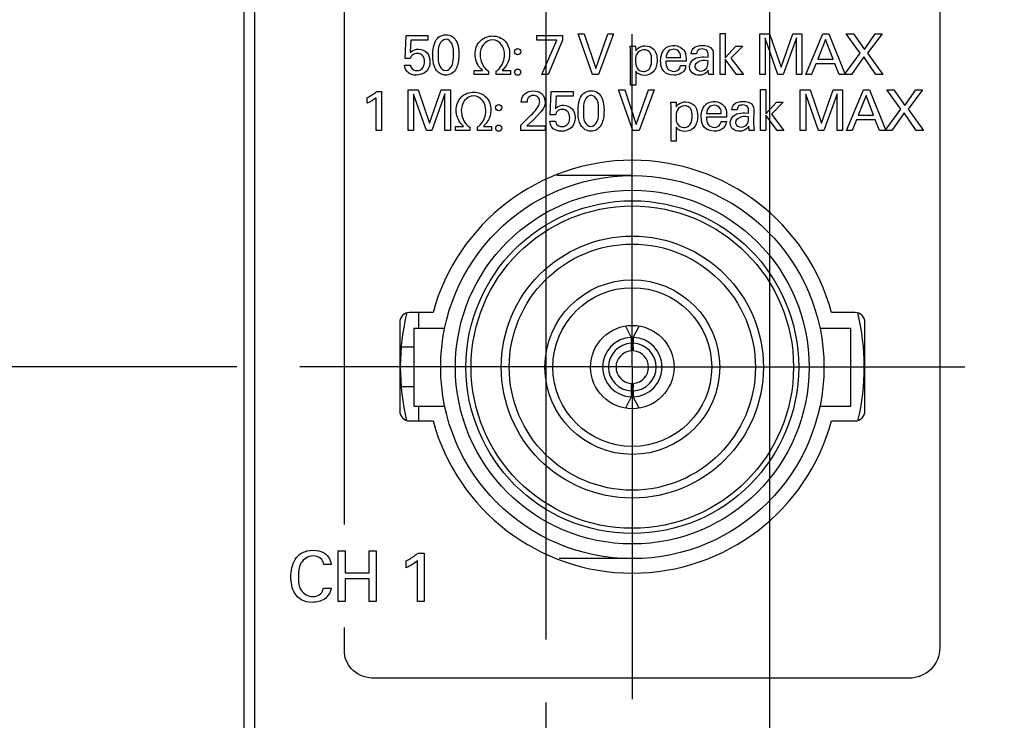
# Model space of a CAD drawing. Header units: inches. Extents: x 0 to 22, y 0 to 17.
# Tile 10 of 24: x 6.7 to 7.7, y 10.2 to 10.9. Entities that reach past the tile are written whole.
import ezdxf

# ---------------------------------------------------------------- set-up
doc = ezdxf.new("R2010")
doc.units = ezdxf.units.IN
doc.header["$LTSCALE"] = 1.21
doc.header["$MEASUREMENT"] = 0
doc.linetypes.add('CENTER', pattern=[0.6, 0.375, -0.075, 0.075, -0.075])
doc.layers.get('0').update_dxf_attribs({"linetype": 'CONTINUOUS'})
for name, color, linetype in [('DEFAULT_1', 7, 'CENTER'), ('DETAIL', 7, 'CONTINUOUS'), ('DIMENSIONS', 7, 'CONTINUOUS')]:
    doc.layers.add(name, color=color, linetype=linetype)
doc.styles.get("Standard").update_dxf_attribs({"font": 'txt', "width": 0.8})
doc.dimstyles.new('DIMSTYLE_1', dxfattribs={"dimtxt": 0.125, "dimasz": 0.18, "dimexe": 0.125, "dimexo": 0.0625, "dimgap": 0.03125, "dimtad": 0, "dimtih": 1, "dimtoh": 1, "dimzin": 0, "dimdsep": 46, "dimtxsty": 'STANDARD', "dimblk": '_FILLED', "dimblk1": '_FILLED', "dimblk2": '_FILLED', "dimcen": 0.09, "dimazin": 0, "dimtp": 0.01, "dimtm": 0.01, "dimtfac": 1, "dimtofl": 0, "dimtmove": 0, "dimatfit": 3, "dimldrblk": '_FILLED', "dimfxl": 1, "dimtolj": 1, "dimtzin": 0, "dimarcsym": 0})
doc.dimstyles.get("Standard").update_dxf_attribs({"dimtxt": 0.125, "dimasz": 0.18, "dimexe": 0.125, "dimexo": 0.0625, "dimgap": 0.09, "dimtad": 0, "dimtih": 1, "dimtoh": 1, "dimzin": 0, "dimdsep": 46, "dimtxsty": 'STANDARD', "dimblk": '_FILLED', "dimblk1": '_FILLED', "dimblk2": '_FILLED', "dimcen": 0.09, "dimazin": 0, "dimtol": 1, "dimtp": 0.02, "dimtm": 0.02, "dimtfac": 1, "dimtofl": 0, "dimtmove": 0, "dimatfit": 3, "dimldrblk": '_FILLED', "dimfxl": 1, "dimtolj": 1, "dimtzin": 0, "dimarcsym": 0})

# ---------------------------------------------------------------- blocks, each defined once
blk = doc.blocks.new('*D2')
at = {"layer": 'DIMENSIONS', "color": 2, "linetype": 'CONTINUOUS'}
for p, q in [((6.4569, 12.15322), (6.32665, 12.05578)), ((6.91037, 12.15322), (6.4569, 12.15322)), ((6.32665, 12.05578), (6.23487, 12.05578))]:
    blk.add_line(p, q, dxfattribs=at)
at = {"layer": 'DIMENSIONS', "color": 2, "linetype": 'CONTINUOUS', "insert": (6.17237, 12.11828), "char_height": 0.125, "width": 1.425, "attachment_point": 3, "line_spacing_factor": 0.9}
blk.add_mtext('122.45{\\ftxt.shx;\\W1.000000;\\H0.125000; }[4.821]', dxfattribs=at)
blk = doc.blocks.new('_FILLED')
at = {"color": 0, "linetype": 'BYBLOCK'}
blk.add_solid([(0, 0), (-1, 0.1736), (-1, -0.1736)], dxfattribs=at)
blk = doc.blocks.new('*D3')
at = {"layer": 'DIMENSIONS', "color": 2, "linetype": 'CONTINUOUS'}
blk.add_line((6.85987, 12.27522), (6.23487, 12.27522), dxfattribs=at)
at = {"layer": 'DIMENSIONS', "color": 2, "linetype": 'CONTINUOUS', "insert": (6.17237, 12.33772), "char_height": 0.125, "width": 1.425, "attachment_point": 3, "line_spacing_factor": 0.9}
blk.add_mtext('125.55{\\ftxt.shx;\\W1.000000;\\H0.125000; }[4.943]', dxfattribs=at)
blk = doc.blocks.new('*D14')
at = {"layer": 'DIMENSIONS', "color": 2, "linetype": 'CONTINUOUS'}
blk.add_line((7.44331, 10.03925), (7.44331, 12.96272), dxfattribs=at)
at = {"layer": 'DIMENSIONS', "color": 2, "linetype": 'CONTINUOUS', "insert": (7.38081, 13.02522), "char_height": 0.125, "width": 1.425, "attachment_point": 1, "rotation": 90, "line_spacing_factor": 0.9}
blk.add_mtext('2X 5.76{\\ftxt.shx;\\W1.000000;\\H0.125000; }[.227]', dxfattribs=at)
blk = doc.blocks.new('*D15')
at = {"layer": 'DIMENSIONS', "color": 2, "linetype": 'CONTINUOUS'}
for p, q in [((7.111, 12.89925), (7.111, 12.96272)), ((7.22166, 12.83962), (7.111, 12.89925)), ((7.22166, 10.26524), (7.22166, 12.83962))]:
    blk.add_line(p, q, dxfattribs=at)
at = {"layer": 'DIMENSIONS', "color": 2, "linetype": 'CONTINUOUS', "insert": (7.0485, 13.02522), "char_height": 0.125, "width": 1.425, "attachment_point": 1, "rotation": 90, "line_spacing_factor": 0.9}
blk.add_mtext('2X 0.13{\\ftxt.shx;\\W1.000000;\\H0.125000; }[.005]', dxfattribs=at)
blk = doc.blocks.new('*D18')
at = {"layer": 'DIMENSIONS', "color": 2, "linetype": 'CONTINUOUS'}
blk.add_line((6.91487, 10.53561), (6.23487, 10.53561), dxfattribs=at)
at = {"layer": 'DIMENSIONS', "color": 2, "linetype": 'CONTINUOUS', "insert": (6.17237, 10.59811), "char_height": 0.125, "width": 1.325, "attachment_point": 3, "line_spacing_factor": 0.9}
blk.add_mtext('81.36{\\ftxt.shx;\\W1.000000;\\H0.125000; }[3.203]', dxfattribs=at)
blk = doc.blocks.new('*D19')
at = {"layer": 'DIMENSIONS', "color": 2, "linetype": 'CONTINUOUS'}
blk.add_line((6.91487, 11.31022), (6.23487, 11.31022), dxfattribs=at)
at = {"layer": 'DIMENSIONS', "color": 2, "linetype": 'CONTINUOUS', "insert": (6.17237, 11.37272), "char_height": 0.125, "width": 1.425, "attachment_point": 3, "line_spacing_factor": 0.9}
blk.add_mtext('101.04{\\ftxt.shx;\\W1.000000;\\H0.125000; }[3.978]', dxfattribs=at)

msp = doc.modelspace()

# ---------------------------------------------------------------- linework, layer by layer
at = {"color": 7, "linetype": 'CONTINUOUS'}
for p, q in [((6.92237, 7.13731), (6.92237, 12.27522)), ((6.93254, 12.24572), (6.93254, 8.17572)), ((7.30709, 10.72517), (7.23235, 10.72517)), ((7.10955, 10.58935), (7.08632, 10.58935)), ((7.09548, 10.57379), (7.09548, 10.58935)), ((7.52787, 10.58935), (7.50464, 10.58935)), ((7.07648, 10.57951), (7.07648, 10.49172)), ((7.09056, 10.57379), (7.09056, 10.49663)), ((7.09056, 10.57379), (7.12109, 10.57379)), ((7.30027, 10.57585), (7.30611, 10.56472)), ((7.30808, 10.56472), (7.31388, 10.57577)), ((7.31388, 10.57577), (7.31398, 10.57597)), ((7.49309, 10.57379), (7.52363, 10.57379)), ((7.52363, 10.49663), (7.52363, 10.57379)), ((7.53771, 10.49172), (7.53771, 10.57951)), ((7.30611, 10.56472), (7.30611, 10.55881)), ((7.30808, 10.56472), (7.30808, 10.55881)), ((7.09056, 10.55489), (7.07835, 10.55489)), ((7.30611, 10.55881), (7.30587, 10.55131)), ((7.30832, 10.55131), (7.30808, 10.55881)), ((7.09056, 10.51552), (7.07835, 10.51552)), ((7.30587, 10.51911), (7.30611, 10.51161)), ((7.30808, 10.51161), (7.30832, 10.51911)), ((7.30611, 10.5057), (7.30031, 10.49465)), ((7.30611, 10.51161), (7.30611, 10.5057)), ((7.30808, 10.51161), (7.30808, 10.5057)), ((7.31392, 10.49457), (7.30808, 10.5057)), ((7.09056, 10.49663), (7.12109, 10.49663)), ((7.09548, 10.48187), (7.09548, 10.49663)), ((7.30031, 10.49465), (7.3002, 10.49445)), ((7.49309, 10.49663), (7.52363, 10.49663)), ((7.08632, 10.48187), (7.10955, 10.48187)), ((7.50464, 10.48187), (7.52787, 10.48187)), ((7.30709, 10.34525), (7.23473, 10.34525))]:
    msp.add_line(p, q, dxfattribs=at)
at = {"color": 40, "linetype": 'CONTINUOUS'}
for p, q in [((7.61182, 11.51478), (7.61182, 10.25668)), ((7.02182, 10.37897), (7.02182, 11.12593)), ((7.26754, 10.82556), (7.25327, 10.86565)), ((7.25327, 10.86565), (7.25943, 10.86565)), ((7.25943, 10.86565), (7.27081, 10.83139)), ((7.27081, 10.83139), (7.2828, 10.86565)), ((7.28841, 10.86565), (7.27364, 10.82556)), ((7.2828, 10.86565), (7.28841, 10.86565)), ((7.3941, 10.82556), (7.3941, 10.86592)), ((7.3941, 10.86592), (7.39927, 10.86592)), ((7.39927, 10.86592), (7.39927, 10.84205)), ((7.43338, 10.82556), (7.43338, 10.86565)), ((7.43338, 10.86565), (7.4432, 10.86565)), ((7.4432, 10.86565), (7.45452, 10.83261)), ((7.45452, 10.83261), (7.46614, 10.86565)), ((7.46614, 10.86565), (7.47529, 10.86565)), ((7.47529, 10.86565), (7.47529, 10.82556)), ((7.4791, 10.82556), (7.49597, 10.86565)), ((7.49597, 10.86565), (7.50192, 10.86565)), ((7.50192, 10.86565), (7.51814, 10.82556)), ((7.53308, 10.84655), (7.51921, 10.86565)), ((7.51921, 10.86565), (7.52632, 10.86565)), ((7.52632, 10.86565), (7.53714, 10.85021)), ((7.53714, 10.85021), (7.54796, 10.86565)), ((7.55469, 10.86565), (7.54042, 10.84644)), ((7.54796, 10.86565), (7.55469, 10.86565)), ((7.08182, 10.84111), (7.08282, 10.86399)), ((7.08282, 10.86399), (7.10443, 10.86399)), ((7.08759, 10.85949), (7.08688, 10.84705)), ((7.10443, 10.85949), (7.08759, 10.85949)), ((7.10443, 10.86399), (7.10443, 10.85949)), ((7.21254, 10.85937), (7.21254, 10.86399)), ((7.21254, 10.86399), (7.23792, 10.86399)), ((7.2323, 10.85937), (7.21254, 10.85937)), ((7.21753, 10.82556), (7.2323, 10.85937)), ((7.23792, 10.85932), (7.22381, 10.82556)), ((7.23792, 10.86399), (7.23792, 10.85932)), ((7.43876, 10.86143), (7.43876, 10.82556)), ((7.45142, 10.82556), (7.43876, 10.86143)), ((7.46985, 10.86165), (7.45669, 10.82556)), ((7.46985, 10.82556), (7.46985, 10.86165)), ((7.4987, 10.86015), (7.49093, 10.84049)), ((7.50608, 10.84049), (7.4987, 10.86015)), ((7.3051, 10.85343), (7.31037, 10.85343)), ((7.30526, 10.84888), (7.3051, 10.85343)), ((7.30526, 10.81485), (7.30526, 10.84888)), ((7.31037, 10.85343), (7.31048, 10.84883)), ((7.37076, 10.84599), (7.36555, 10.84599)), ((7.3873, 10.84589), (7.38709, 10.83256)), ((7.39927, 10.84205), (7.4097, 10.85343)), ((7.41653, 10.85343), (7.40476, 10.84161)), ((7.4097, 10.85343), (7.41653, 10.85343)), ((7.51754, 10.82556), (7.53308, 10.84655)), ((7.54042, 10.84644), (7.55541, 10.82556)), ((7.08688, 10.84111), (7.08182, 10.84111)), ((7.36037, 10.83856), (7.34032, 10.83856)), ((7.34054, 10.84222), (7.35504, 10.84222)), ((7.37842, 10.84289), (7.3822, 10.84272)), ((7.3822, 10.83911), (7.37921, 10.83927)), ((7.39927, 10.84061), (7.39927, 10.82556)), ((7.41042, 10.82556), (7.39927, 10.84061)), ((7.40476, 10.84161), (7.41725, 10.82556)), ((7.48915, 10.836), (7.48481, 10.82556)), ((7.50775, 10.836), (7.48915, 10.836)), ((7.49093, 10.84049), (7.50608, 10.84049)), ((7.51207, 10.82556), (7.50775, 10.836)), ((7.53647, 10.84277), (7.52425, 10.82556)), ((7.54841, 10.82556), (7.53647, 10.84277)), ((7.08133, 10.83467), (7.08709, 10.83467)), ((7.15043, 10.82556), (7.15043, 10.82939)), ((7.15043, 10.82939), (7.15849, 10.82939)), ((7.16454, 10.82861), (7.16454, 10.82556)), ((7.1722, 10.82556), (7.1722, 10.82861)), ((7.17809, 10.82939), (7.18625, 10.82939)), ((7.18625, 10.82939), (7.18625, 10.82556)), ((7.31043, 10.82867), (7.31043, 10.81485)), ((7.35486, 10.83427), (7.36008, 10.83427)), ((7.16454, 10.82556), (7.15043, 10.82556)), ((7.18625, 10.82556), (7.1722, 10.82556)), ((7.22381, 10.82556), (7.21753, 10.82556)), ((7.27364, 10.82556), (7.26754, 10.82556)), ((7.38754, 10.82556), (7.38282, 10.82556)), ((7.39927, 10.82556), (7.3941, 10.82556)), ((7.41725, 10.82556), (7.41042, 10.82556)), ((7.43876, 10.82556), (7.43338, 10.82556)), ((7.45669, 10.82556), (7.45142, 10.82556)), ((7.47529, 10.82556), (7.46985, 10.82556)), ((7.48481, 10.82556), (7.4791, 10.82556)), ((7.52425, 10.82556), (7.51207, 10.82556)), ((7.55541, 10.82556), (7.54841, 10.82556)), ((7.05343, 10.80843), (7.05837, 10.80843)), ((7.05837, 10.80843), (7.05837, 10.77001)), ((7.08488, 10.77001), (7.08488, 10.81009)), ((7.08488, 10.81009), (7.0947, 10.81009)), ((7.0947, 10.81009), (7.10603, 10.77706)), ((7.10603, 10.77706), (7.11764, 10.81009)), ((7.11764, 10.81009), (7.12679, 10.81009)), ((7.12679, 10.81009), (7.12679, 10.77001)), ((7.22576, 10.78556), (7.22677, 10.80843)), ((7.22677, 10.80843), (7.24836, 10.80843)), ((7.24836, 10.80843), (7.24836, 10.80393)), ((7.30776, 10.77001), (7.29349, 10.81009)), ((7.29349, 10.81009), (7.29964, 10.81009)), ((7.29964, 10.81009), (7.31104, 10.77584)), ((7.31043, 10.81485), (7.30526, 10.81485)), ((7.31104, 10.77584), (7.32303, 10.81009)), ((7.32863, 10.81009), (7.31386, 10.77001)), ((7.32303, 10.81009), (7.32863, 10.81009)), ((7.43432, 10.77001), (7.43432, 10.81037)), ((7.43432, 10.81037), (7.43948, 10.81037)), ((7.43948, 10.81037), (7.43948, 10.7865)), ((7.47359, 10.77001), (7.47359, 10.81009)), ((7.47359, 10.81009), (7.48343, 10.81009)), ((7.48343, 10.81009), (7.49475, 10.77706)), ((7.49475, 10.77706), (7.50636, 10.81009)), ((7.50636, 10.81009), (7.51552, 10.81009)), ((7.51552, 10.81009), (7.51552, 10.77001)), ((7.51932, 10.77001), (7.5362, 10.81009)), ((7.5362, 10.81009), (7.54214, 10.81009)), ((7.54214, 10.81009), (7.55835, 10.77001)), ((7.57331, 10.79099), (7.55942, 10.81009)), ((7.55942, 10.81009), (7.56653, 10.81009)), ((7.56653, 10.81009), (7.57737, 10.79466)), ((7.57737, 10.79466), (7.58819, 10.81009)), ((7.59491, 10.81009), (7.58064, 10.79089)), ((7.58819, 10.81009), (7.59491, 10.81009)), ((7.0441, 10.79683), (7.0441, 10.80237)), ((7.05304, 10.77001), (7.05304, 10.80237)), ((7.09027, 10.80587), (7.09027, 10.77001)), ((7.10292, 10.77001), (7.09027, 10.80587)), ((7.12135, 10.8061), (7.1082, 10.77001)), ((7.12135, 10.77001), (7.12135, 10.8061)), ((7.20282, 10.79793), (7.19698, 10.79793)), ((7.23154, 10.80393), (7.23081, 10.7915)), ((7.24836, 10.80393), (7.23154, 10.80393)), ((7.34531, 10.79788), (7.35059, 10.79788)), ((7.34549, 10.79333), (7.34531, 10.79788)), ((7.35059, 10.79788), (7.35071, 10.79327)), ((7.43948, 10.7865), (7.44993, 10.79788)), ((7.45675, 10.79788), (7.44498, 10.78605)), ((7.44993, 10.79788), (7.45675, 10.79788)), ((7.47898, 10.80587), (7.47898, 10.77001)), ((7.49165, 10.77001), (7.47898, 10.80587)), ((7.51008, 10.8061), (7.49692, 10.77001)), ((7.51008, 10.77001), (7.51008, 10.8061)), ((7.53892, 10.8046), (7.53114, 10.78494)), ((7.54631, 10.78494), (7.53892, 10.8046)), ((7.21642, 10.78833), (7.20931, 10.78077)), ((7.34549, 10.75929), (7.34549, 10.79333)), ((7.41099, 10.79044), (7.40576, 10.79044)), ((7.41865, 10.78733), (7.42242, 10.78716)), ((7.42753, 10.79033), (7.4273, 10.777)), ((7.55777, 10.77001), (7.57331, 10.79099)), ((7.5767, 10.78722), (7.56448, 10.77001)), ((7.58864, 10.77001), (7.5767, 10.78722)), ((7.58064, 10.79089), (7.59562, 10.77001)), ((7.19643, 10.77506), (7.20648, 10.78494)), ((7.20931, 10.78077), (7.2026, 10.77439)), ((7.22526, 10.77911), (7.23104, 10.77911)), ((7.23081, 10.78556), (7.22576, 10.78556)), ((7.40058, 10.783), (7.38054, 10.783)), ((7.38077, 10.78666), (7.39525, 10.78666)), ((7.39509, 10.77872), (7.40031, 10.77872)), ((7.42242, 10.78356), (7.41942, 10.78372)), ((7.4273, 10.777), (7.42775, 10.77001)), ((7.43948, 10.78505), (7.43948, 10.77001)), ((7.45065, 10.77001), (7.43948, 10.78505)), ((7.44498, 10.78605), (7.45747, 10.77001)), ((7.52937, 10.78044), (7.52504, 10.77001)), ((7.54796, 10.78044), (7.52937, 10.78044)), ((7.53114, 10.78494), (7.54631, 10.78494)), ((7.5523, 10.77001), (7.54796, 10.78044)), ((7.05837, 10.77001), (7.05304, 10.77001)), ((7.09027, 10.77001), (7.08488, 10.77001)), ((7.1082, 10.77001), (7.10292, 10.77001)), ((7.12679, 10.77001), (7.12135, 10.77001)), ((7.13177, 10.77001), (7.13177, 10.77384)), ((7.13177, 10.77384), (7.13981, 10.77384)), ((7.14586, 10.77001), (7.13177, 10.77001)), ((7.14586, 10.77306), (7.14586, 10.77001)), ((7.15353, 10.77001), (7.15353, 10.77306)), ((7.16758, 10.77001), (7.15353, 10.77001)), ((7.15941, 10.77384), (7.16758, 10.77384)), ((7.16758, 10.77384), (7.16758, 10.77001)), ((7.19643, 10.77001), (7.19643, 10.77506)), ((7.22085, 10.77001), (7.19643, 10.77001)), ((7.2026, 10.77439), (7.22085, 10.77439)), ((7.22085, 10.77439), (7.22085, 10.77001)), ((7.31386, 10.77001), (7.30776, 10.77001)), ((7.35064, 10.77312), (7.35064, 10.75929)), ((7.42775, 10.77001), (7.42303, 10.77001)), ((7.43948, 10.77001), (7.43432, 10.77001)), ((7.45747, 10.77001), (7.45065, 10.77001)), ((7.47898, 10.77001), (7.47359, 10.77001)), ((7.49692, 10.77001), (7.49165, 10.77001)), ((7.51552, 10.77001), (7.51008, 10.77001)), ((7.52504, 10.77001), (7.51932, 10.77001)), ((7.56448, 10.77001), (7.5523, 10.77001)), ((7.59562, 10.77001), (7.58864, 10.77001)), ((7.35064, 10.75929), (7.34549, 10.75929)), ((7.01545, 10.30267), (7.01545, 10.35286)), ((7.01545, 10.35286), (7.0224, 10.35286)), ((7.0224, 10.35286), (7.0224, 10.33131)), ((7.04624, 10.33131), (7.04624, 10.35286)), ((7.04624, 10.35286), (7.0532, 10.35286)), ((7.0532, 10.35286), (7.0532, 10.30267)), ((7.09463, 10.35077), (7.10082, 10.35077)), ((7.10082, 10.35077), (7.10082, 10.30267)), ((7.00855, 10.33931), (7.0011, 10.33931)), ((7.08296, 10.33625), (7.08296, 10.3432)), ((7.09415, 10.30267), (7.09415, 10.3432)), ((7.0224, 10.33131), (7.04624, 10.33131)), ((7.0224, 10.32534), (7.0224, 10.30267)), ((7.04624, 10.32534), (7.0224, 10.32534)), ((7.04624, 10.30267), (7.04624, 10.32534)), ((7.00076, 10.31588), (7.0084, 10.31588)), ((7.0224, 10.30267), (7.01545, 10.30267)), ((7.0532, 10.30267), (7.04624, 10.30267)), ((7.10082, 10.30267), (7.09415, 10.30267)), ((7.02182, 10.25182), (7.02182, 10.27697)), ((7.58182, 10.22668), (7.05182, 10.22668))]:
    msp.add_line(p, q, dxfattribs=at)
at = {"color": 7, "linetype": 'CONTINUOUS'}
for radius in [0.18996, 0.17539, 0.16496, 0.15984, 0.12992, 0.12205, 0.08661, 0.07874, 0.04134]:
    msp.add_circle((7.30709, 10.53521), radius, dxfattribs=at)
for centre, radius, start, end in [((7.30709, 10.53561), 0.20472, 15.21846, 164.78154), ((7.08632, 10.57951), 0.00984, 90, 180), ((7.30709, 10.53522), 0.23, 166.39991, 193.38969), ((7.52787, 10.57951), 0.00984, 0, 90), ((7.30709, 10.53522), 0.23, 346.61031, 13.60009), ((7.30709, 10.53521), 0.02953, 91.9102, 268.08978), ((7.30709, 10.53521), 0.02953, 271.9102, 88.08978), ((7.30709, 10.53521), 0.02362, 92.38799, 267.61198), ((7.30709, 10.53521), 0.02559, 87.78824, 92.21174), ((7.30709, 10.53521), 0.02362, 272.38799, 87.61198), ((7.30709, 10.53521), 0.01615, 94.34256, 265.65844), ((7.30709, 10.53521), 0.01615, 274.34255, 85.65843), ((7.30709, 10.53521), 0.02559, 267.78824, 272.21176), ((7.08632, 10.49172), 0.00984, 180, 270), ((7.52787, 10.49172), 0.00984, 270, 360), ((7.30709, 10.53561), 0.20472, 195.21846, 344.78154)]:
    msp.add_arc(centre, radius, start, end, dxfattribs=at)
at = {"color": 40, "linetype": 'CONTINUOUS'}
for points, knots in [([(7.10932, 10.84433), (7.10932, 10.84849), (7.10982, 10.85508), (7.11458, 10.86322), (7.11969, 10.86476), (7.12221, 10.86476)], [0, 0, 0, 0, 0.464319, 0.719371, 1, 1, 1, 1]), ([(7.12226, 10.86032), (7.11952, 10.86032), (7.11415, 10.85439), (7.11465, 10.84811), (7.11465, 10.8446)], [0, 0, 0, 0, 0.439161, 1, 1, 1, 1]), ([(7.12221, 10.86476), (7.12459, 10.86476), (7.12937, 10.86355), (7.13457, 10.85599), (7.13508, 10.84943), (7.13508, 10.84521)], [0, 0, 0, 0, 0.273376, 0.516144, 1, 1, 1, 1]), ([(7.1297, 10.84472), (7.1297, 10.84851), (7.13035, 10.85502), (7.12471, 10.86032), (7.12226, 10.86032)], [0, 0, 0, 0, 0.607821, 1, 1, 1, 1]), ([(7.15115, 10.84544), (7.15115, 10.8501), (7.1544, 10.85991), (7.16411, 10.86359), (7.16859, 10.86359)], [0, 0, 0, 0, 0.51002, 1, 1, 1, 1]), ([(7.16849, 10.85965), (7.1651, 10.85965), (7.15797, 10.8559), (7.15621, 10.84856), (7.15621, 10.84505)], [0, 0, 0, 0, 0.491111, 1, 1, 1, 1]), ([(7.18048, 10.84511), (7.18048, 10.84853), (7.17881, 10.8557), (7.17186, 10.85965), (7.16849, 10.85965)], [0, 0, 0, 0, 0.503782, 1, 1, 1, 1]), ([(7.16859, 10.86359), (7.17305, 10.86359), (7.18259, 10.85993), (7.18547, 10.85034), (7.18547, 10.84589)], [0, 0, 0, 0, 0.50007, 1, 1, 1, 1]), ([(7.08688, 10.84705), (7.08724, 10.84742), (7.08938, 10.84949), (7.09251, 10.85061), (7.09499, 10.85061)], [0, 0, 0, 0, 0.171682, 1, 1, 1, 1]), ([(7.10109, 10.83805), (7.10109, 10.84019), (7.10013, 10.8447), (7.09573, 10.84633), (7.09382, 10.84633)], [0, 0, 0, 0, 0.527889, 1, 1, 1, 1]), ([(7.09499, 10.85061), (7.09814, 10.85061), (7.10485, 10.84779), (7.10648, 10.84103), (7.10648, 10.83794)], [0, 0, 0, 0, 0.505393, 1, 1, 1, 1]), ([(7.15849, 10.82962), (7.15749, 10.83043), (7.15332, 10.83464), (7.15115, 10.84082), (7.15115, 10.84544)], [0, 0, 0, 0, 0.217919, 1, 1, 1, 1]), ([(7.18547, 10.84589), (7.18547, 10.84409), (7.18481, 10.83802), (7.18138, 10.83236), (7.17809, 10.82962)], [0, 0, 0, 0, 0.295008, 1, 1, 1, 1]), ([(7.31859, 10.85), (7.3157, 10.85), (7.31029, 10.84629), (7.31026, 10.84089), (7.31026, 10.83866)], [0, 0, 0, 0, 0.565078, 1, 1, 1, 1]), ([(7.31048, 10.84883), (7.31107, 10.84982), (7.31351, 10.85272), (7.31743, 10.85388), (7.31998, 10.85388)], [0, 0, 0, 0, 0.313051, 1, 1, 1, 1]), ([(7.32626, 10.83977), (7.32626, 10.84216), (7.32597, 10.84733), (7.32091, 10.85), (7.31859, 10.85)], [0, 0, 0, 0, 0.507353, 1, 1, 1, 1]), ([(7.31998, 10.85388), (7.3229, 10.85388), (7.33017, 10.85102), (7.33169, 10.84333), (7.33169, 10.83944)], [0, 0, 0, 0, 0.429187, 1, 1, 1, 1]), ([(7.34815, 10.85044), (7.34637, 10.85044), (7.34199, 10.84907), (7.34058, 10.84452), (7.34054, 10.84222)], [0, 0, 0, 0, 0.435965, 1, 1, 1, 1]), ([(7.34065, 10.8521), (7.3424, 10.85334), (7.34513, 10.85407), (7.34776, 10.85416), (7.34826, 10.85416)], [0, 0, 0, 0, 0.812101, 1, 1, 1, 1]), ([(7.35504, 10.84222), (7.35507, 10.84395), (7.3548, 10.84826), (7.35037, 10.85044), (7.34815, 10.85044)], [0, 0, 0, 0, 0.439087, 1, 1, 1, 1]), ([(7.34826, 10.85416), (7.35238, 10.85416), (7.36071, 10.84977), (7.36044, 10.84175), (7.36037, 10.83856)], [0, 0, 0, 0, 0.563316, 1, 1, 1, 1]), ([(7.37637, 10.85071), (7.37532, 10.85071), (7.3725, 10.85051), (7.37084, 10.84761), (7.37076, 10.84599)], [0, 0, 0, 0, 0.393975, 1, 1, 1, 1]), ([(7.3822, 10.84272), (7.3822, 10.84347), (7.38221, 10.84551), (7.38206, 10.84784), (7.3812, 10.84888)], [0, 0, 0, 0, 0.357061, 1, 1, 1, 1]), ([(7.10648, 10.83794), (7.10648, 10.83455), (7.10387, 10.82709), (7.09633, 10.82467), (7.09276, 10.82467)], [0, 0, 0, 0, 0.487363, 1, 1, 1, 1]), ([(7.09348, 10.82922), (7.09589, 10.82922), (7.10045, 10.83172), (7.10109, 10.83622), (7.10109, 10.83805)], [0, 0, 0, 0, 0.567345, 1, 1, 1, 1]), ([(7.11182, 10.83117), (7.11147, 10.83187), (7.1097, 10.83601), (7.10932, 10.84063), (7.10932, 10.84433)], [0, 0, 0, 0, 0.175116, 1, 1, 1, 1]), ([(7.11465, 10.8446), (7.11465, 10.84096), (7.11418, 10.83462), (7.11969, 10.82939), (7.12215, 10.82939)], [0, 0, 0, 0, 0.596517, 1, 1, 1, 1]), ([(7.12215, 10.82939), (7.12482, 10.82939), (7.13008, 10.83512), (7.1297, 10.84127), (7.1297, 10.84472)], [0, 0, 0, 0, 0.436306, 1, 1, 1, 1]), ([(7.13508, 10.84521), (7.13508, 10.84317), (7.13488, 10.83708), (7.13277, 10.83055), (7.12975, 10.82772)], [0, 0, 0, 0, 0.330062, 1, 1, 1, 1]), ([(7.15621, 10.84505), (7.15621, 10.84333), (7.15706, 10.83711), (7.16068, 10.83102), (7.16454, 10.82861)], [0, 0, 0, 0, 0.274812, 1, 1, 1, 1]), ([(7.1722, 10.82861), (7.17336, 10.82941), (7.17808, 10.83362), (7.18048, 10.84024), (7.18048, 10.84511)], [0, 0, 0, 0, 0.224764, 1, 1, 1, 1]), ([(7.31026, 10.83866), (7.31026, 10.83648), (7.31039, 10.83137), (7.31552, 10.82833), (7.31809, 10.82833)], [0, 0, 0, 0, 0.458737, 1, 1, 1, 1]), ([(7.33169, 10.83944), (7.33169, 10.83544), (7.32986, 10.82739), (7.32216, 10.8245), (7.31897, 10.8245)], [0, 0, 0, 0, 0.556644, 1, 1, 1, 1]), ([(7.32398, 10.83106), (7.3254, 10.83301), (7.32613, 10.83617), (7.32626, 10.83917), (7.32626, 10.83977)], [0, 0, 0, 0, 0.798609, 1, 1, 1, 1]), ([(7.34809, 10.82473), (7.3446, 10.82473), (7.3366, 10.82728), (7.33515, 10.83536), (7.33515, 10.839)], [0, 0, 0, 0, 0.489897, 1, 1, 1, 1]), ([(7.34032, 10.83856), (7.34027, 10.83608), (7.34086, 10.83075), (7.34604, 10.8285), (7.34831, 10.8285)], [0, 0, 0, 0, 0.521519, 1, 1, 1, 1]), ([(7.36388, 10.83289), (7.36388, 10.83352), (7.36416, 10.83677), (7.3665, 10.83974), (7.36876, 10.84105)], [0, 0, 0, 0, 0.193651, 1, 1, 1, 1]), ([(7.36876, 10.84105), (7.37105, 10.84232), (7.37448, 10.8428), (7.37775, 10.84289), (7.37842, 10.84289)], [0, 0, 0, 0, 0.795144, 1, 1, 1, 1]), ([(7.37921, 10.83927), (7.37839, 10.83927), (7.3746, 10.83933), (7.36916, 10.83675), (7.36916, 10.83361)], [0, 0, 0, 0, 0.207449, 1, 1, 1, 1]), ([(7.38086, 10.83178), (7.38173, 10.83319), (7.38213, 10.8358), (7.38218, 10.83827), (7.3822, 10.83911)], [0, 0, 0, 0, 0.663375, 1, 1, 1, 1]), ([(7.09276, 10.82467), (7.08998, 10.82467), (7.08397, 10.82608), (7.08144, 10.83193), (7.08133, 10.83467)], [0, 0, 0, 0, 0.503533, 1, 1, 1, 1]), ([(7.08709, 10.83467), (7.08712, 10.83381), (7.08779, 10.83071), (7.09133, 10.82922), (7.09348, 10.82922)], [0, 0, 0, 0, 0.284499, 1, 1, 1, 1]), ([(7.12209, 10.82478), (7.1209, 10.82478), (7.11671, 10.82532), (7.11314, 10.8285), (7.11182, 10.83117)], [0, 0, 0, 0, 0.284763, 1, 1, 1, 1]), ([(7.12975, 10.82772), (7.12912, 10.82713), (7.12686, 10.82547), (7.124, 10.82478), (7.12209, 10.82478)], [0, 0, 0, 0, 0.311935, 1, 1, 1, 1]), ([(7.31809, 10.82833), (7.3185, 10.82833), (7.32068, 10.82846), (7.32293, 10.82962), (7.32398, 10.83106)], [0, 0, 0, 0, 0.187223, 1, 1, 1, 1]), ([(7.3577, 10.82845), (7.35732, 10.82803), (7.35479, 10.82561), (7.35101, 10.82473), (7.34809, 10.82473)], [0, 0, 0, 0, 0.16217, 1, 1, 1, 1]), ([(7.34831, 10.8285), (7.35052, 10.8285), (7.35408, 10.83024), (7.35476, 10.83338), (7.35486, 10.83427)], [0, 0, 0, 0, 0.711683, 1, 1, 1, 1]), ([(7.36008, 10.83427), (7.35991, 10.83283), (7.35945, 10.83067), (7.35815, 10.82894), (7.3577, 10.82845)], [0, 0, 0, 0, 0.683378, 1, 1, 1, 1]), ([(7.3737, 10.82467), (7.37114, 10.82467), (7.36596, 10.82579), (7.36388, 10.83077), (7.36388, 10.83289)], [0, 0, 0, 0, 0.547, 1, 1, 1, 1]), ([(7.36916, 10.83361), (7.36916, 10.8331), (7.36953, 10.8304), (7.37277, 10.82878), (7.37492, 10.82878)], [0, 0, 0, 0, 0.191312, 1, 1, 1, 1]), ([(7.38231, 10.82972), (7.38177, 10.82872), (7.37974, 10.82582), (7.37601, 10.82467), (7.3737, 10.82467)], [0, 0, 0, 0, 0.330576, 1, 1, 1, 1]), ([(7.38709, 10.83256), (7.38709, 10.83227), (7.38714, 10.82993), (7.38725, 10.82759), (7.38754, 10.82556)], [0, 0, 0, 0, 0.12599, 1, 1, 1, 1]), ([(7.13249, 10.78988), (7.13249, 10.79455), (7.13573, 10.80435), (7.14544, 10.80804), (7.14992, 10.80804)], [0, 0, 0, 0, 0.510087, 1, 1, 1, 1]), ([(7.14992, 10.80804), (7.15438, 10.80804), (7.16392, 10.80438), (7.1668, 10.79478), (7.1668, 10.79033)], [0, 0, 0, 0, 0.500261, 1, 1, 1, 1]), ([(7.19698, 10.79793), (7.197, 10.7985), (7.19713, 10.80158), (7.19863, 10.80472), (7.20054, 10.80638)], [0, 0, 0, 0, 0.184892, 1, 1, 1, 1]), ([(7.20886, 10.80915), (7.21171, 10.80915), (7.21827, 10.80772), (7.22075, 10.80108), (7.22075, 10.79793)], [0, 0, 0, 0, 0.47422, 1, 1, 1, 1]), ([(7.25326, 10.78877), (7.25326, 10.79294), (7.25376, 10.79952), (7.25852, 10.80766), (7.26363, 10.8092), (7.26614, 10.8092)], [0, 0, 0, 0, 0.464418, 0.71953, 1, 1, 1, 1]), ([(7.26614, 10.8092), (7.26853, 10.8092), (7.27331, 10.80799), (7.27852, 10.80044), (7.27903, 10.79388), (7.27903, 10.78966)], [0, 0, 0, 0, 0.27356, 0.516327, 1, 1, 1, 1]), ([(7.14981, 10.8041), (7.14642, 10.8041), (7.1393, 10.80034), (7.13754, 10.79301), (7.13754, 10.7895)], [0, 0, 0, 0, 0.490975, 1, 1, 1, 1]), ([(7.1618, 10.78955), (7.1618, 10.79298), (7.16013, 10.80015), (7.15319, 10.8041), (7.14981, 10.8041)], [0, 0, 0, 0, 0.503782, 1, 1, 1, 1]), ([(7.20909, 10.80465), (7.20705, 10.80465), (7.20317, 10.8029), (7.20282, 10.79926), (7.20282, 10.79793)], [0, 0, 0, 0, 0.606175, 1, 1, 1, 1]), ([(7.21525, 10.79838), (7.21525, 10.79971), (7.21464, 10.80317), (7.21099, 10.80465), (7.20909, 10.80465)], [0, 0, 0, 0, 0.411537, 1, 1, 1, 1]), ([(7.21242, 10.79155), (7.21291, 10.79222), (7.21433, 10.79424), (7.21525, 10.79672), (7.21525, 10.79838)], [0, 0, 0, 0, 0.332845, 1, 1, 1, 1]), ([(7.22075, 10.79793), (7.22075, 10.79734), (7.22067, 10.79374), (7.21826, 10.79065), (7.21642, 10.78833)], [0, 0, 0, 0, 0.167635, 1, 1, 1, 1]), ([(7.2662, 10.80476), (7.26345, 10.80476), (7.25809, 10.79883), (7.25859, 10.79255), (7.25859, 10.78905)], [0, 0, 0, 0, 0.439026, 1, 1, 1, 1]), ([(7.27364, 10.78916), (7.27364, 10.79295), (7.2743, 10.79947), (7.26864, 10.80476), (7.2662, 10.80476)], [0, 0, 0, 0, 0.607675, 1, 1, 1, 1]), ([(7.35071, 10.79327), (7.3513, 10.79427), (7.35374, 10.79716), (7.35766, 10.79833), (7.3602, 10.79833)], [0, 0, 0, 0, 0.313029, 1, 1, 1, 1]), ([(7.3602, 10.79833), (7.36313, 10.79833), (7.3704, 10.79546), (7.37191, 10.78778), (7.37191, 10.78389)], [0, 0, 0, 0, 0.429052, 1, 1, 1, 1]), ([(7.38088, 10.79655), (7.38262, 10.79779), (7.38536, 10.79852), (7.38799, 10.7986), (7.38849, 10.7986)], [0, 0, 0, 0, 0.811198, 1, 1, 1, 1]), ([(7.38849, 10.7986), (7.39261, 10.7986), (7.40093, 10.79421), (7.40066, 10.7862), (7.40058, 10.783)], [0, 0, 0, 0, 0.563221, 1, 1, 1, 1]), ([(7.13981, 10.77406), (7.13882, 10.77488), (7.13466, 10.77909), (7.13249, 10.78526), (7.13249, 10.78988)], [0, 0, 0, 0, 0.217696, 1, 1, 1, 1]), ([(7.13754, 10.7895), (7.13754, 10.78777), (7.13839, 10.78156), (7.14201, 10.77547), (7.14586, 10.77306)], [0, 0, 0, 0, 0.274838, 1, 1, 1, 1]), ([(7.15353, 10.77306), (7.15469, 10.77386), (7.15941, 10.77806), (7.1618, 10.78468), (7.1618, 10.78955)], [0, 0, 0, 0, 0.224969, 1, 1, 1, 1]), ([(7.1668, 10.79033), (7.1668, 10.78854), (7.16615, 10.78246), (7.16271, 10.7768), (7.15941, 10.77406)], [0, 0, 0, 0, 0.294902, 1, 1, 1, 1]), ([(7.23081, 10.7915), (7.23117, 10.79186), (7.23331, 10.79394), (7.23645, 10.79505), (7.23892, 10.79505)], [0, 0, 0, 0, 0.171682, 1, 1, 1, 1]), ([(7.24503, 10.7825), (7.24503, 10.78463), (7.24407, 10.78915), (7.23967, 10.79077), (7.23775, 10.79077)], [0, 0, 0, 0, 0.527644, 1, 1, 1, 1]), ([(7.23892, 10.79505), (7.24207, 10.79505), (7.24879, 10.79223), (7.25041, 10.78547), (7.25041, 10.78239)], [0, 0, 0, 0, 0.505393, 1, 1, 1, 1]), ([(7.25577, 10.77561), (7.25541, 10.77632), (7.25363, 10.78045), (7.25326, 10.78507), (7.25326, 10.78877)], [0, 0, 0, 0, 0.175302, 1, 1, 1, 1]), ([(7.25859, 10.78905), (7.25859, 10.78541), (7.25811, 10.77906), (7.26363, 10.77384), (7.26609, 10.77384)], [0, 0, 0, 0, 0.596501, 1, 1, 1, 1]), ([(7.26609, 10.77384), (7.26876, 10.77384), (7.27403, 10.77956), (7.27364, 10.78572), (7.27364, 10.78916)], [0, 0, 0, 0, 0.436561, 1, 1, 1, 1]), ([(7.27903, 10.78966), (7.27903, 10.78762), (7.27883, 10.78152), (7.27672, 10.775), (7.2737, 10.77217)], [0, 0, 0, 0, 0.330052, 1, 1, 1, 1]), ([(7.35881, 10.79444), (7.35591, 10.79444), (7.35051, 10.79074), (7.35048, 10.78534), (7.35048, 10.78311)], [0, 0, 0, 0, 0.565078, 1, 1, 1, 1]), ([(7.36647, 10.78422), (7.36647, 10.7866), (7.36619, 10.79178), (7.36112, 10.79444), (7.35881, 10.79444)], [0, 0, 0, 0, 0.507149, 1, 1, 1, 1]), ([(7.38838, 10.79488), (7.38659, 10.79488), (7.38221, 10.79351), (7.38081, 10.78897), (7.38077, 10.78666)], [0, 0, 0, 0, 0.435965, 1, 1, 1, 1]), ([(7.39525, 10.78666), (7.39529, 10.7884), (7.39501, 10.7927), (7.39059, 10.79488), (7.38838, 10.79488)], [0, 0, 0, 0, 0.439469, 1, 1, 1, 1]), ([(7.40898, 10.78549), (7.41127, 10.78676), (7.4147, 10.78725), (7.41797, 10.78733), (7.41865, 10.78733)], [0, 0, 0, 0, 0.79482, 1, 1, 1, 1]), ([(7.41659, 10.79516), (7.41554, 10.79516), (7.41271, 10.79495), (7.41106, 10.79205), (7.41099, 10.79044)], [0, 0, 0, 0, 0.394113, 1, 1, 1, 1]), ([(7.42242, 10.78716), (7.42242, 10.78791), (7.42243, 10.78996), (7.42227, 10.79229), (7.42142, 10.79333)], [0, 0, 0, 0, 0.357061, 1, 1, 1, 1]), ([(7.2367, 10.76912), (7.23392, 10.76912), (7.22791, 10.77052), (7.22538, 10.77637), (7.22526, 10.77911)], [0, 0, 0, 0, 0.503339, 1, 1, 1, 1]), ([(7.23104, 10.77911), (7.23106, 10.77826), (7.23174, 10.77516), (7.23527, 10.77367), (7.23743, 10.77367)], [0, 0, 0, 0, 0.284471, 1, 1, 1, 1]), ([(7.25041, 10.78239), (7.25041, 10.779), (7.2478, 10.77153), (7.24026, 10.76912), (7.2367, 10.76912)], [0, 0, 0, 0, 0.487363, 1, 1, 1, 1]), ([(7.23743, 10.77367), (7.23983, 10.77367), (7.2444, 10.77617), (7.24503, 10.78066), (7.24503, 10.7825)], [0, 0, 0, 0, 0.56721, 1, 1, 1, 1]), ([(7.35048, 10.78311), (7.35048, 10.78093), (7.3506, 10.77582), (7.35573, 10.77278), (7.35831, 10.77278)], [0, 0, 0, 0, 0.458737, 1, 1, 1, 1]), ([(7.37191, 10.78389), (7.37191, 10.77989), (7.37008, 10.77184), (7.36238, 10.76895), (7.3592, 10.76895)], [0, 0, 0, 0, 0.556924, 1, 1, 1, 1]), ([(7.36419, 10.77551), (7.36562, 10.77745), (7.36635, 10.78061), (7.36647, 10.78361), (7.36647, 10.78422)], [0, 0, 0, 0, 0.798629, 1, 1, 1, 1]), ([(7.38831, 10.76917), (7.38482, 10.76917), (7.37682, 10.77173), (7.37538, 10.7798), (7.37538, 10.78344)], [0, 0, 0, 0, 0.489639, 1, 1, 1, 1]), ([(7.38054, 10.783), (7.38049, 10.78053), (7.38108, 10.77519), (7.38627, 10.77295), (7.38854, 10.77295)], [0, 0, 0, 0, 0.521129, 1, 1, 1, 1]), ([(7.38854, 10.77295), (7.39075, 10.77295), (7.3943, 10.77469), (7.39499, 10.77783), (7.39509, 10.77872)], [0, 0, 0, 0, 0.711402, 1, 1, 1, 1]), ([(7.40031, 10.77872), (7.40013, 10.77728), (7.39967, 10.77511), (7.39838, 10.77339), (7.39793, 10.77289)], [0, 0, 0, 0, 0.683978, 1, 1, 1, 1]), ([(7.4041, 10.77734), (7.4041, 10.77796), (7.40438, 10.78121), (7.40672, 10.78418), (7.40898, 10.78549)], [0, 0, 0, 0, 0.193674, 1, 1, 1, 1]), ([(7.41393, 10.76912), (7.41137, 10.76912), (7.40618, 10.77023), (7.4041, 10.77522), (7.4041, 10.77734)], [0, 0, 0, 0, 0.547346, 1, 1, 1, 1]), ([(7.41942, 10.78372), (7.4186, 10.78372), (7.41482, 10.78378), (7.40937, 10.7812), (7.40937, 10.77806)], [0, 0, 0, 0, 0.207023, 1, 1, 1, 1]), ([(7.40937, 10.77806), (7.40937, 10.77755), (7.40974, 10.77484), (7.413, 10.77323), (7.41515, 10.77323)], [0, 0, 0, 0, 0.191034, 1, 1, 1, 1]), ([(7.42109, 10.77622), (7.42196, 10.77763), (7.42236, 10.78024), (7.4224, 10.78272), (7.42242, 10.78356)], [0, 0, 0, 0, 0.663335, 1, 1, 1, 1]), ([(7.26604, 10.76923), (7.26485, 10.76923), (7.26066, 10.76976), (7.25707, 10.77294), (7.25577, 10.77561)], [0, 0, 0, 0, 0.285354, 1, 1, 1, 1]), ([(7.2737, 10.77217), (7.27306, 10.77158), (7.2708, 10.76992), (7.26795, 10.76923), (7.26604, 10.76923)], [0, 0, 0, 0, 0.312505, 1, 1, 1, 1]), ([(7.35831, 10.77278), (7.35872, 10.77278), (7.3609, 10.7729), (7.36315, 10.77406), (7.36419, 10.77551)], [0, 0, 0, 0, 0.188089, 1, 1, 1, 1]), ([(7.39793, 10.77289), (7.39755, 10.77247), (7.39501, 10.77005), (7.39123, 10.76917), (7.38831, 10.76917)], [0, 0, 0, 0, 0.16198, 1, 1, 1, 1]), ([(7.42253, 10.77417), (7.42198, 10.77317), (7.41996, 10.77026), (7.41624, 10.76912), (7.41393, 10.76912)], [0, 0, 0, 0, 0.330844, 1, 1, 1, 1]), ([(6.96858, 10.32721), (6.96858, 10.3331), (6.97026, 10.34262), (6.97958, 10.35217), (6.98678, 10.35356), (6.99054, 10.35356)], [0, 0, 0, 0, 0.460675, 0.705827, 1, 1, 1, 1]), ([(6.99026, 10.34799), (6.98569, 10.34799), (6.97635, 10.3416), (6.97601, 10.33185), (6.97601, 10.32728)], [0, 0, 0, 0, 0.499822, 1, 1, 1, 1]), ([(7.0011, 10.33931), (7.00083, 10.34107), (6.99931, 10.34621), (6.99349, 10.34799), (6.99026, 10.34799)], [0, 0, 0, 0, 0.355892, 1, 1, 1, 1]), ([(6.99054, 10.35356), (6.99443, 10.35356), (7.00327, 10.35219), (7.0082, 10.3437), (7.00855, 10.33931)], [0, 0, 0, 0, 0.469109, 1, 1, 1, 1]), ([(7.08296, 10.3432), (7.0862, 10.34489), (7.09019, 10.34731), (7.09388, 10.35014), (7.09463, 10.35077)], [0, 0, 0, 0, 0.787655, 1, 1, 1, 1]), ([(6.98964, 10.30191), (6.98596, 10.30191), (6.97893, 10.30323), (6.97005, 10.31253), (6.96858, 10.32162), (6.96858, 10.32721)], [0, 0, 0, 0, 0.299541, 0.545508, 1, 1, 1, 1]), ([(6.97601, 10.32728), (6.97601, 10.32272), (6.97642, 10.313), (6.98586, 10.30761), (6.9902, 10.30761)], [0, 0, 0, 0, 0.512173, 1, 1, 1, 1]), ([(7.0084, 10.31588), (7.00796, 10.31173), (7.00274, 10.30352), (6.99386, 10.30191), (6.98964, 10.30191)], [0, 0, 0, 0, 0.497501, 1, 1, 1, 1]), ([(7.05182, 10.22668), (7.04434, 10.22668), (7.02956, 10.23102), (7.02182, 10.24522), (7.02182, 10.25182)], [0, 0, 0, 0, 0.530925, 1, 1, 1, 1])]:
    msp.add_open_spline(points, degree=3, knots=knots, dxfattribs=at)
for points in [[(7.09382, 10.84633), (7.09197, 10.84633), (7.08996, 10.84563), (7.08865, 10.84433)], [(7.1902, 10.84799), (7.1902, 10.84946), (7.19185, 10.8511), (7.19332, 10.8511)], [(7.19332, 10.84488), (7.19185, 10.84488), (7.1902, 10.84653), (7.1902, 10.84799)], [(7.19332, 10.8511), (7.19479, 10.8511), (7.19643, 10.84946), (7.19643, 10.84799)], [(7.19643, 10.84799), (7.19643, 10.84653), (7.19479, 10.84488), (7.19332, 10.84488)], [(7.33515, 10.839), (7.33515, 10.84373), (7.33676, 10.84939), (7.34065, 10.8521)], [(7.36555, 10.84599), (7.36576, 10.84786), (7.36627, 10.84984), (7.36749, 10.85127)], [(7.36749, 10.85127), (7.3696, 10.85362), (7.37332, 10.85427), (7.37648, 10.85427)], [(7.3812, 10.84888), (7.38016, 10.85025), (7.37809, 10.85071), (7.37637, 10.85071)], [(7.37648, 10.85427), (7.38005, 10.85427), (7.38469, 10.85331), (7.38637, 10.85016)], [(7.38637, 10.85016), (7.38705, 10.84887), (7.3873, 10.84734), (7.3873, 10.84589)], [(7.08865, 10.84433), (7.08779, 10.84346), (7.08724, 10.84228), (7.08688, 10.84111)], [(7.1902, 10.82772), (7.1902, 10.82919), (7.19185, 10.83084), (7.19332, 10.83084)], [(7.19332, 10.82462), (7.19185, 10.82462), (7.1902, 10.82626), (7.1902, 10.82772)], [(7.19332, 10.83084), (7.19479, 10.83084), (7.19643, 10.82919), (7.19643, 10.82772)], [(7.19643, 10.82772), (7.19643, 10.82626), (7.19479, 10.82462), (7.19332, 10.82462)], [(7.31897, 10.8245), (7.3158, 10.8245), (7.31208, 10.82597), (7.31043, 10.82867)], [(7.37492, 10.82878), (7.37714, 10.82878), (7.37965, 10.82992), (7.38086, 10.83178)], [(7.38282, 10.82556), (7.38243, 10.82691), (7.38231, 10.82833), (7.38231, 10.82972)], [(7.0441, 10.80237), (7.04738, 10.8041), (7.05059, 10.80604), (7.05343, 10.80843)], [(7.20054, 10.80638), (7.20276, 10.80827), (7.20594, 10.80915), (7.20886, 10.80915)], [(7.05304, 10.80237), (7.05034, 10.80013), (7.04727, 10.79831), (7.0441, 10.79683)], [(7.37538, 10.78344), (7.37538, 10.78818), (7.37699, 10.79384), (7.38088, 10.79655)], [(7.4077, 10.79572), (7.40983, 10.79806), (7.41355, 10.79871), (7.41671, 10.79871)], [(7.41671, 10.79871), (7.42028, 10.79871), (7.42492, 10.79776), (7.42658, 10.7946)], [(7.17154, 10.79244), (7.17154, 10.79391), (7.17319, 10.79555), (7.17466, 10.79555)], [(7.17466, 10.78933), (7.17319, 10.78933), (7.17154, 10.79097), (7.17154, 10.79244)], [(7.17466, 10.79555), (7.17612, 10.79555), (7.17776, 10.7939), (7.17776, 10.79244)], [(7.17776, 10.79244), (7.17776, 10.79097), (7.17612, 10.78933), (7.17466, 10.78933)], [(7.20648, 10.78494), (7.2086, 10.787), (7.21066, 10.78917), (7.21242, 10.79155)], [(7.23259, 10.78877), (7.23172, 10.7879), (7.23119, 10.78672), (7.23081, 10.78556)], [(7.23775, 10.79077), (7.23591, 10.79077), (7.23389, 10.79008), (7.23259, 10.78877)], [(7.40576, 10.79044), (7.40597, 10.7923), (7.40649, 10.79428), (7.4077, 10.79572)], [(7.42142, 10.79333), (7.42038, 10.7947), (7.41831, 10.79516), (7.41659, 10.79516)], [(7.42658, 10.7946), (7.42727, 10.79332), (7.42753, 10.79179), (7.42753, 10.79033)], [(7.17154, 10.77217), (7.17154, 10.77364), (7.17319, 10.77528), (7.17466, 10.77528)], [(7.17466, 10.76906), (7.17319, 10.76906), (7.17154, 10.7707), (7.17154, 10.77217)], [(7.17466, 10.77528), (7.17612, 10.77528), (7.17776, 10.77363), (7.17776, 10.77217)], [(7.17776, 10.77217), (7.17776, 10.7707), (7.17612, 10.76906), (7.17466, 10.76906)], [(7.3592, 10.76895), (7.35603, 10.76895), (7.35231, 10.77041), (7.35064, 10.77312)], [(7.41515, 10.77323), (7.41737, 10.77323), (7.41988, 10.77437), (7.42109, 10.77622)], [(7.42303, 10.77001), (7.42266, 10.77135), (7.42253, 10.77277), (7.42253, 10.77417)], [(7.09415, 10.3432), (7.09078, 10.34038), (7.08693, 10.33811), (7.08296, 10.33625)], [(6.9902, 10.30761), (6.99308, 10.30761), (6.99631, 10.30852), (6.99832, 10.31059)], [(6.99832, 10.31059), (6.99964, 10.31202), (7.00041, 10.31397), (7.00076, 10.31588)], [(7.61182, 10.25668), (7.61182, 10.24903), (7.60537, 10.23313), (7.58947, 10.22668), (7.58182, 10.22668)]]:
    msp.add_open_spline(points, degree=3, dxfattribs=at)
at = {"layer": 'DEFAULT_1', "color": 7, "linetype": 'CENTER'}
for p, q in [((7.30709, 10.53561), (7.30709, 10.86534)), ((7.30709, 10.53561), (6.97737, 10.53561)), ((7.30709, 10.53561), (7.30709, 10.20589)), ((7.30709, 10.53561), (7.63682, 10.53561)), ((7.22166, 9.93207), (7.22166, 10.20274))]:
    msp.add_line(p, q, dxfattribs=at)

# ---------------------------------------------------------------- dimensions: what is measured, and where the dimension line sits
at = {"layer": 'DIMENSIONS', "color": 2, "linetype": 'CONTINUOUS'}
for feature_location, offset, origin, picture, middle in [((7.22166, 10.26524), (-0.11066, 2.69748), (7.21637, 10.20274), '*D15', (7.111, 13.73772)), ((7.44331, 10.03925), (0, 2.92346), (7.21637, 9.97675), '*D14', (7.44331, 13.73772))]:
    dim = msp.add_ordinate_dim(feature_location=feature_location, offset=offset, dtype=1, origin=origin, text='2X <>', dimstyle='DIMSTYLE_1', dxfattribs=at)
    dim.commit()
    dim.dimension.update_dxf_attribs({"geometry": picture, "text_midpoint": middle})
for feature_location, offset, origin, picture, middle in [((6.85987, 12.27522), (-0.625, 0), (6.92237, 7.33231), '*D3', (5.45987, 12.27522)), ((6.91037, 12.15322), (-0.6755, -0.09744), (6.97287, 7.33231), '*D2', (5.45987, 12.05578)), ((6.91487, 11.31022), (-0.68, 0), (6.97737, 7.33231), '*D19', (5.45987, 11.31022)), ((6.91487, 10.53561), (-0.68, 0), (6.97737, 7.33231), '*D18', (5.50987, 10.53561))]:
    dim = msp.add_ordinate_dim(feature_location=feature_location, offset=offset, dtype=0, origin=origin, dimstyle='DIMSTYLE_1', dxfattribs=at)
    dim.commit()
    dim.dimension.update_dxf_attribs({"geometry": picture, "text_midpoint": middle})

# ---------------------------------------------------------------- leaders
at = {"layer": 'DETAIL', "color": 2, "linetype": 'CONTINUOUS'}
msp.add_leader([(7.5433, 9.77719), (8.47207, 10.56248), (8.65207, 10.56248)], dimstyle='STANDARD', override={"dimtad": 0}, dxfattribs=at)

doc.saveas('drawing.dxf')
